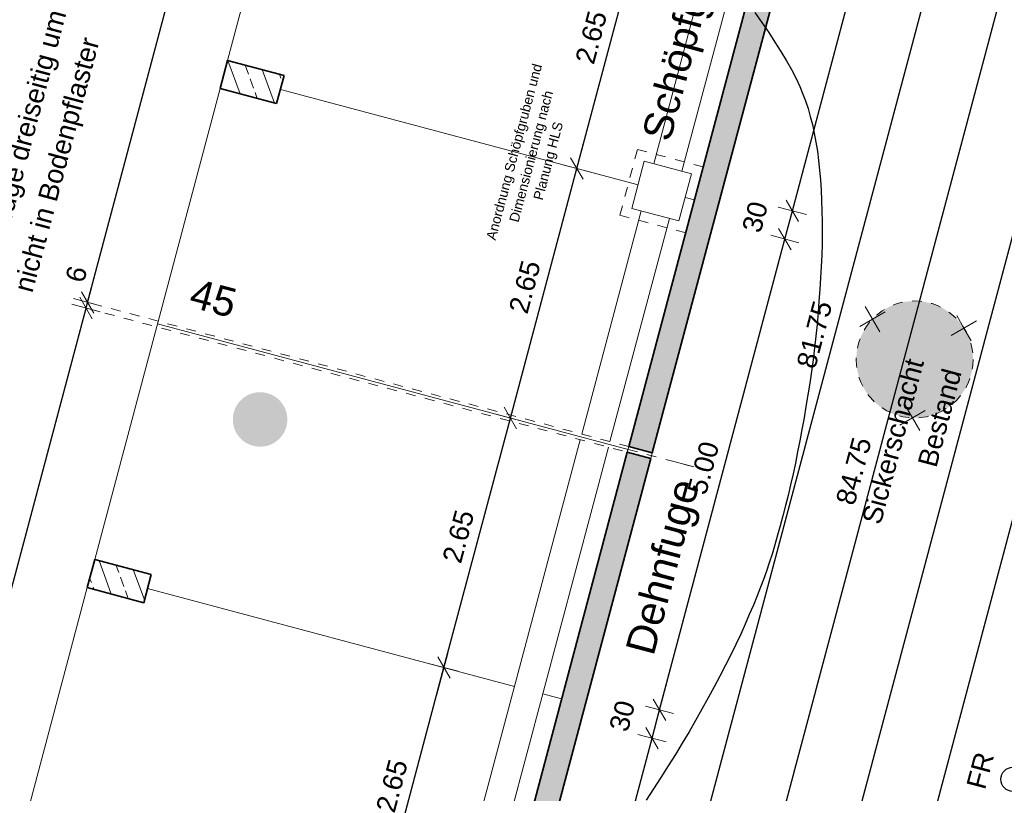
# Model space of a CAD drawing. Header units: metres. Extents: x 4462557 to 4462755, y 5328146 to 5328388.
# Tile 112 of 149: x 4462641 to 4462651, y 5328277 to 5328285. Entities that reach past the tile are written whole.
import ezdxf

# ---------------------------------------------------------------- set-up
doc = ezdxf.new("R2010")
doc.units = ezdxf.units.M
doc.header["$PDMODE"] = 65
doc.linetypes.add('AUSGEZOGEN', pattern=[0])
doc.linetypes.add('VERDECKT2_S2', pattern=[0.15, 0.1, -0.05])
doc.layers.add('B31_BEWLIN', color=3, linetype='AUSGEZOGEN')
for name, color, linetype, lineweight in [('Maßlinie_Allgemein', 7, 'AUSGEZOGEN', 13), ('Schraffur', 7, 'AUSGEZOGEN', 158), ('Standard', 7, 'AUSGEZOGEN', 13)]:
    doc.layers.add(name, color=color, linetype=linetype, lineweight=lineweight)
doc.styles.add('ARIAL', font='ARIAL.TTF')
doc.dimstyles.new('_DIMSTYLE_10', dxfattribs={"dimtxt": 0.2, "dimasz": 0.3, "dimexe": 0, "dimexo": 1e-06, "dimgap": 0.1, "dimtad": 2, "dimdec": 3, "dimrnd": 0.005, "dimzin": 4, "dimdsep": 46, "dimtxsty": 'ARIAL', "dimblk1": 'ALL_ML_STRICH', "dimblk2": 'ALL_ML_STRICH', "dimsah": 1, "dimcen": 0, "dimse1": 1, "dimse2": 1, "dimclrd": 7, "dimclre": 7, "dimclrt": 7, "dimadec": 0, "dimazin": 0, "dimtfac": 1, "dimtdec": 0, "dimtix": 1, "dimtmove": 2, "dimatfit": 3, "dimfxl": 0, "dimtzin": 0, "dimlwd": 0, "dimlwe": 13, "dimarcsym": 0})
doc.dimstyles.new('_DIMSTYLE_11', dxfattribs={"dimtxt": 0.2, "dimasz": 0.3, "dimexe": 0, "dimexo": 1e-06, "dimgap": 0.1, "dimtad": 2, "dimdec": 1, "dimlfac": 100, "dimrnd": 0.5, "dimzin": 4, "dimdsep": 46, "dimtxsty": 'ARIAL', "dimblk1": 'ALL_ML_STRICH', "dimblk2": 'ALL_ML_STRICH', "dimsah": 1, "dimcen": 0, "dimse1": 1, "dimse2": 1, "dimclrd": 7, "dimclre": 7, "dimclrt": 7, "dimadec": 0, "dimazin": 0, "dimtfac": 1, "dimtdec": 0, "dimtix": 1, "dimtmove": 2, "dimatfit": 3, "dimfxl": 0, "dimtvp": 1.2, "dimtzin": 0, "dimlwd": 0, "dimlwe": 13, "dimarcsym": 0})
doc.dimstyles.new('_DIMSTYLE_13', dxfattribs={"dimtxt": 0.2, "dimasz": 0.3, "dimexe": 0, "dimexo": 0, "dimgap": 0.1, "dimtad": 2, "dimdec": 1, "dimlfac": 100, "dimrnd": 0.5, "dimzin": 4, "dimdsep": 46, "dimtxsty": 'ARIAL', "dimblk1": 'ALL_ML_STRICH', "dimblk2": 'ALL_ML_STRICH', "dimsah": 1, "dimcen": 0, "dimclrd": 7, "dimclre": 7, "dimclrt": 7, "dimadec": 0, "dimazin": 0, "dimtfac": 1, "dimtdec": 0, "dimtix": 1, "dimtmove": 2, "dimatfit": 3, "dimfxl": 0, "dimtvp": 1.2, "dimtzin": 0, "dimlwd": 0, "dimlwe": 13, "dimarcsym": 0})
doc.dimstyles.new('_DIMSTYLE_3', dxfattribs={"dimtxt": 0.2, "dimasz": 0.3, "dimexe": 0, "dimexo": 0, "dimgap": 0.1, "dimtad": 2, "dimrnd": 0.005, "dimzin": 4, "dimdsep": 46, "dimtxsty": 'ARIAL', "dimblk1": 'ALL_ML_STRICH', "dimblk2": 'ALL_ML_STRICH', "dimsah": 1, "dimcen": 0, "dimclrd": 7, "dimclre": 7, "dimclrt": 7, "dimadec": 0, "dimazin": 0, "dimtfac": 1, "dimtdec": 0, "dimtix": 1, "dimtmove": 2, "dimatfit": 3, "dimfxl": 0, "dimtzin": 0, "dimlwd": 0, "dimlwe": 13, "dimarcsym": 0})
doc.dimstyles.new('_DIMSTYLE_7', dxfattribs={"dimtxt": 0.2, "dimasz": 0.3, "dimexe": 0, "dimexo": 1e-06, "dimgap": 0.1, "dimtad": 2, "dimrnd": 0.005, "dimzin": 4, "dimdsep": 46, "dimtxsty": 'ARIAL', "dimblk1": 'ALL_ML_STRICH', "dimblk2": 'ALL_ML_STRICH', "dimsah": 1, "dimcen": 0, "dimse1": 1, "dimse2": 1, "dimclrd": 7, "dimclre": 7, "dimclrt": 7, "dimadec": 0, "dimazin": 0, "dimtfac": 1, "dimtdec": 0, "dimtix": 1, "dimtmove": 2, "dimatfit": 3, "dimfxl": 0, "dimtzin": 0, "dimlwd": 0, "dimlwe": 13, "dimarcsym": 0})
pattern_1 = [(110, (0, 0), (-0.281907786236, -0.102606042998), []), (110, (-0.14095, -0.0513), (-0.281907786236, -0.102606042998), [0.1, -0.05])]

# ---------------------------------------------------------------- blocks, each defined once
blk = doc.blocks.new('COMPLEXOBJECT_9')
at = {"layer": 'Standard', "color": 7, "linetype": 'AUSGEZOGEN', "lineweight": 13}
for q in [(4462650.142, 5328282.162), (4462650.347, 5328282.108), (4462650.087, 5328281.957), (4462650.292, 5328281.903)]:
    blk.add_line((4462650.217, 5328282.033), q, dxfattribs=at)
blk = doc.blocks.new('COMPLEXOBJECT_10')
at = {"layer": 'Standard', "color": 7, "linetype": 'AUSGEZOGEN', "lineweight": 13}
for q in [(4462649.202, 5328282.255), (4462649.407, 5328282.2), (4462649.147, 5328282.05), (4462649.352, 5328281.995)]:
    blk.add_line((4462649.277, 5328282.125), q, dxfattribs=at)
blk = doc.blocks.new('COMPLEXOBJECT_11')
at = {"layer": 'Standard', "color": 7, "linetype": 'AUSGEZOGEN', "lineweight": 13}
for q in [(4462649.613, 5328281.241), (4462649.559, 5328281.036), (4462649.818, 5328281.186), (4462649.764, 5328280.981)]:
    blk.add_line((4462649.688, 5328281.111), q, dxfattribs=at)
blk = doc.blocks.new('ALL_ML_STRICH')
at = {"color": 0, "linetype": 'ByBlock', "lineweight": -2}
for p, q in [((0, -0.5), (0, 0.5)), ((-1, 0), (0.5, 0)), ((-0.3, -0.3), (0.3, 0.3))]:
    blk.add_line(p, q, dxfattribs=at)
blk = doc.blocks.new('*D163')
at = {"layer": 'DEFPOINTS', "color": 7, "linetype": 'AUSGEZOGEN', "lineweight": 13}
for p in [(4462658.012, 5328322.033), (4462636.2, 5328240.138), (4462638.374, 5328239.559)]:
    blk.add_point(p, dxfattribs=at)
at = {"layer": 'Maßlinie_Allgemein', "color": 7, "linetype": 'AUSGEZOGEN', "lineweight": -2}
blk.add_line((4462638.374, 5328239.559), (4462660.186, 5328321.454), dxfattribs=at)
at = {"layer": 'Maßlinie_Allgemein', "color": 7, "linetype": 'AUSGEZOGEN', "lineweight": 13, "yscale": 0.3, "zscale": 0.3}
for p, xscale, rotation in [((4462660.186, 5328321.454), 0.3, 75.08618508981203), ((4462638.374, 5328239.559), 0.2999999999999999, 255.0861850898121)]:
    blk.add_blockref('ALL_ML_STRICH', p, dxfattribs=dict(at, xscale=xscale, rotation=rotation))
at = {"layer": 'Maßlinie_Allgemein', "color": 7, "linetype": 'AUSGEZOGEN', "lineweight": 13, "insert": (4462649.085, 5328280.565), "char_height": 0.2, "width": 1, "attachment_point": 5, "rotation": 75.0862, "style": 'ARIAL'}
blk.add_mtext('\\A1;{\\A1;{84.75\\H0.132000;\\S^ ;}}', dxfattribs=at)
blk = doc.blocks.new('*D165')
at = {"layer": 'DEFPOINTS', "color": 7, "linetype": 'AUSGEZOGEN', "lineweight": 13}
for p in [(4462658.012, 5328322.033), (4462627.546, 5328226.49), (4462635.132, 5328224.469)]:
    blk.add_point(p, dxfattribs=at)
at = {"layer": 'Maßlinie_Allgemein', "color": 7, "linetype": 'AUSGEZOGEN', "lineweight": -2}
blk.add_line((4462635.132, 5328224.469), (4462660.911, 5328321.261), dxfattribs=at)
at = {"layer": 'Maßlinie_Allgemein', "color": 7, "linetype": 'AUSGEZOGEN', "lineweight": 13, "yscale": 0.3, "zscale": 0.3}
for p, xscale, rotation in [((4462660.911, 5328321.261), 0.3, 75.08618508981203), ((4462635.132, 5328224.469), 0.2999999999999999, 255.0861850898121)]:
    blk.add_blockref('ALL_ML_STRICH', p, dxfattribs=dict(at, xscale=xscale, rotation=rotation))
at = {"layer": 'Maßlinie_Allgemein', "color": 7, "linetype": 'AUSGEZOGEN', "lineweight": 13, "insert": (4462647.83, 5328272.936), "char_height": 0.2, "width": 1.4, "attachment_point": 5, "rotation": 75.0862, "style": 'ARIAL'}
blk.add_mtext('\\A1;{\\A1;{100.16\\H0.132000;\\S5^ ;}}', dxfattribs=at)
blk = doc.blocks.new('*D166')
at = {"layer": 'DEFPOINTS', "color": 7, "linetype": 'AUSGEZOGEN', "lineweight": 13}
for p in [(4462658.012, 5328322.033), (4462626.645, 5328223.107), (4462634.955, 5328220.894)]:
    blk.add_point(p, dxfattribs=at)
at = {"layer": 'Maßlinie_Allgemein', "color": 7, "linetype": 'AUSGEZOGEN', "lineweight": -2}
blk.add_line((4462634.955, 5328220.894), (4462661.636, 5328321.068), dxfattribs=at)
at = {"layer": 'Maßlinie_Allgemein', "color": 7, "linetype": 'AUSGEZOGEN', "lineweight": 13, "xscale": 0.3, "yscale": 0.3, "zscale": 0.3}
for p, rotation in [((4462661.636, 5328321.068), 75.08618508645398), ((4462634.955, 5328220.894), 255.086185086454)]:
    blk.add_blockref('ALL_ML_STRICH', p, dxfattribs=dict(at, rotation=rotation))
at = {"layer": 'Maßlinie_Allgemein', "color": 7, "linetype": 'AUSGEZOGEN', "lineweight": 13, "insert": (4462648.104, 5328271.052), "char_height": 0.2, "width": 1.4, "attachment_point": 5, "rotation": 75.0862, "style": 'ARIAL'}
blk.add_mtext('\\A1;{\\A1;{103.66\\H0.132000;\\S5^ ;}}', dxfattribs=at)
blk = doc.blocks.new('*D202')
at = {"layer": 'DEFPOINTS', "color": 7, "linetype": 'AUSGEZOGEN', "lineweight": 13}
for p in [(4462641.796, 5328279.214), (4462639.285, 5328272.121), (4462645.083, 5328270.577)]:
    blk.add_point(p, dxfattribs=at)
at = {"layer": 'Maßlinie_Allgemein', "color": 7, "linetype": 'AUSGEZOGEN', "lineweight": -2}
blk.add_line((4462645.083, 5328270.577), (4462647.014, 5328277.824), dxfattribs=at)
at = {"layer": 'Maßlinie_Allgemein', "color": 7, "linetype": 'AUSGEZOGEN', "lineweight": 13, "xscale": 0.3, "yscale": 0.3, "zscale": 0.3}
for p, rotation in [((4462647.014, 5328277.824), 75.08618509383), ((4462645.083, 5328270.577), 255.08618509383)]:
    blk.add_blockref('ALL_ML_STRICH', p, dxfattribs=dict(at, rotation=rotation))
at = {"layer": 'Maßlinie_Allgemein', "color": 7, "linetype": 'AUSGEZOGEN', "lineweight": 13, "insert": (4462645.856, 5328274.267), "char_height": 0.2, "width": 0.8, "attachment_point": 5, "rotation": 75.0862, "style": 'ARIAL'}
blk.add_mtext('\\A1;{\\A1;{7.50\\H0.132000;\\S^ ;}}', dxfattribs=at)
blk = doc.blocks.new('*D203')
at = {"layer": 'DEFPOINTS', "color": 7, "linetype": 'AUSGEZOGEN', "lineweight": 13}
for p in [(4462641.873, 5328279.504), (4462641.796, 5328279.214), (4462647.014, 5328277.824)]:
    blk.add_point(p, dxfattribs=at)
at = {"layer": 'Maßlinie_Allgemein', "color": 7, "linetype": 'AUSGEZOGEN', "lineweight": -2}
blk.add_line((4462647.014, 5328277.824), (4462647.091, 5328278.114), dxfattribs=at)
at = {"layer": 'Maßlinie_Allgemein', "color": 7, "linetype": 'AUSGEZOGEN', "lineweight": 13, "xscale": 0.3, "yscale": 0.3, "zscale": 0.3}
for p, rotation in [((4462647.091, 5328278.114), 75.08618509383), ((4462647.014, 5328277.824), 255.08618509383)]:
    blk.add_blockref('ALL_ML_STRICH', p, dxfattribs=dict(at, rotation=rotation))
at = {"layer": 'Maßlinie_Allgemein', "color": 7, "linetype": 'AUSGEZOGEN', "lineweight": 13, "insert": (4462646.708, 5328278.052), "char_height": 0.2, "width": 0.8, "attachment_point": 5, "rotation": 75.0862, "style": 'ARIAL'}
blk.add_mtext('\\A1;{\\A1;{30\\H0.132000;\\S^ ;}}', dxfattribs=at)
blk = doc.blocks.new('*D204')
at = {"layer": 'DEFPOINTS', "color": 7, "linetype": 'AUSGEZOGEN', "lineweight": 13}
for p in [(4462643.16, 5328284.336), (4462641.873, 5328279.504), (4462647.091, 5328278.114)]:
    blk.add_point(p, dxfattribs=at)
at = {"layer": 'Maßlinie_Allgemein', "color": 7, "linetype": 'AUSGEZOGEN', "lineweight": -2}
blk.add_line((4462647.091, 5328278.114), (4462648.378, 5328282.946), dxfattribs=at)
at = {"layer": 'Maßlinie_Allgemein', "color": 7, "linetype": 'AUSGEZOGEN', "lineweight": 13, "xscale": 0.3, "yscale": 0.3, "zscale": 0.3}
for p, rotation in [((4462648.378, 5328282.946), 75.08618509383), ((4462647.091, 5328278.114), 255.08618509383)]:
    blk.add_blockref('ALL_ML_STRICH', p, dxfattribs=dict(at, rotation=rotation))
at = {"layer": 'Maßlinie_Allgemein', "color": 7, "linetype": 'AUSGEZOGEN', "lineweight": 13, "insert": (4462647.541, 5328280.597), "char_height": 0.2, "width": 0.8, "attachment_point": 5, "rotation": 75.0862, "style": 'ARIAL'}
blk.add_mtext('\\A1;{\\A1;{5.00\\H0.132000;\\S^ ;}}', dxfattribs=at)
blk = doc.blocks.new('*D205')
at = {"layer": 'DEFPOINTS', "color": 7, "linetype": 'AUSGEZOGEN', "lineweight": 13}
for p in [(4462643.237, 5328284.626), (4462643.16, 5328284.336), (4462648.378, 5328282.946)]:
    blk.add_point(p, dxfattribs=at)
at = {"layer": 'Maßlinie_Allgemein', "color": 7, "linetype": 'AUSGEZOGEN', "lineweight": -2}
blk.add_line((4462648.378, 5328282.946), (4462648.455, 5328283.236), dxfattribs=at)
at = {"layer": 'Maßlinie_Allgemein', "color": 7, "linetype": 'AUSGEZOGEN', "lineweight": 13, "xscale": 0.3, "yscale": 0.3, "zscale": 0.3}
for p, rotation in [((4462648.455, 5328283.236), 75.08618509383), ((4462648.378, 5328282.946), 255.08618509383)]:
    blk.add_blockref('ALL_ML_STRICH', p, dxfattribs=dict(at, rotation=rotation))
at = {"layer": 'Maßlinie_Allgemein', "color": 7, "linetype": 'AUSGEZOGEN', "lineweight": 13, "insert": (4462648.072, 5328283.173), "char_height": 0.2, "width": 0.8, "attachment_point": 5, "rotation": 75.0862, "style": 'ARIAL'}
blk.add_mtext('\\A1;{\\A1;{30\\H0.132000;\\S^ ;}}', dxfattribs=at)
blk = doc.blocks.new('*D206')
at = {"layer": 'DEFPOINTS', "color": 7, "linetype": 'AUSGEZOGEN', "lineweight": 13}
for p in [(4462645.167, 5328291.873), (4462643.237, 5328284.626), (4462648.455, 5328283.236)]:
    blk.add_point(p, dxfattribs=at)
at = {"layer": 'Maßlinie_Allgemein', "color": 7, "linetype": 'AUSGEZOGEN', "lineweight": -2}
blk.add_line((4462648.455, 5328283.236), (4462650.385, 5328290.483), dxfattribs=at)
at = {"layer": 'Maßlinie_Allgemein', "color": 7, "linetype": 'AUSGEZOGEN', "lineweight": 13, "xscale": 0.3, "yscale": 0.3, "zscale": 0.3}
for p, rotation in [((4462650.385, 5328290.483), 75.08618509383), ((4462648.455, 5328283.236), 255.08618509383)]:
    blk.add_blockref('ALL_ML_STRICH', p, dxfattribs=dict(at, rotation=rotation))
at = {"layer": 'Maßlinie_Allgemein', "color": 7, "linetype": 'AUSGEZOGEN', "lineweight": 13, "insert": (4462649.227, 5328286.926), "char_height": 0.2, "width": 0.8, "attachment_point": 5, "rotation": 75.0862, "style": 'ARIAL'}
blk.add_mtext('\\A1;{\\A1;{7.50\\H0.132000;\\S^ ;}}', dxfattribs=at)
blk = doc.blocks.new('*D225')
at = {"layer": 'DEFPOINTS', "color": 7, "linetype": 'AUSGEZOGEN', "lineweight": 13}
for p in [(4462657.706, 5328321.856), (4462636.666, 5328242.86), (4462638.357, 5328242.409)]:
    blk.add_point(p, dxfattribs=at)
at = {"layer": 'Maßlinie_Allgemein', "color": 7, "linetype": 'AUSGEZOGEN', "lineweight": -2}
blk.add_line((4462638.357, 5328242.409), (4462659.397, 5328321.405), dxfattribs=at)
at = {"layer": 'Maßlinie_Allgemein', "color": 7, "linetype": 'AUSGEZOGEN', "lineweight": 13, "yscale": 0.3, "zscale": 0.3}
for p, xscale, rotation in [((4462659.397, 5328321.405), 0.3, 75.08618508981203), ((4462638.357, 5328242.409), 0.2999999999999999, 255.0861850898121)]:
    blk.add_blockref('ALL_ML_STRICH', p, dxfattribs=dict(at, xscale=xscale, rotation=rotation))
at = {"layer": 'Maßlinie_Allgemein', "color": 7, "linetype": 'AUSGEZOGEN', "lineweight": 13, "insert": (4462648.682, 5328281.966), "char_height": 0.2, "width": 1, "attachment_point": 5, "rotation": 75.0862, "style": 'ARIAL'}
blk.add_mtext('\\A1;{\\A1;{81.75\\H0.132000;\\S^ ;}}', dxfattribs=at)
blk = doc.blocks.new('*D355')
at = {"layer": 'DEFPOINTS', "color": 7, "linetype": 'AUSGEZOGEN', "lineweight": 13}
for p in [(4462641.929, 5328282.045), (4462631.11, 5328244.34), (4462631.835, 5328244.147)]:
    blk.add_point(p, dxfattribs=at)
at = {"layer": 'Maßlinie_Allgemein', "color": 7, "linetype": 'AUSGEZOGEN', "lineweight": -2}
for p, q in [((4462631.11, 5328244.34), (4462641.204, 5328282.238)), ((4462641.204, 5328282.238), (4462641.204, 5328282.238)), ((4462631.11, 5328244.34), (4462631.11, 5328244.34))]:
    blk.add_line(p, q, dxfattribs=at)
at = {"layer": 'Maßlinie_Allgemein', "color": 7, "linetype": 'AUSGEZOGEN', "lineweight": 13, "xscale": 0.3, "yscale": 0.3, "zscale": 0.3}
for p, rotation in [((4462641.204, 5328282.238), 75.0861849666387), ((4462631.11, 5328244.34), 255.0861849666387)]:
    blk.add_blockref('ALL_ML_STRICH', p, dxfattribs=dict(at, rotation=rotation))
at = {"layer": 'Maßlinie_Allgemein', "color": 7, "linetype": 'AUSGEZOGEN', "lineweight": 13, "insert": (4462635.962, 5328263.349), "char_height": 0.2, "width": 1, "attachment_point": 5, "rotation": 75.0862, "style": 'ARIAL'}
blk.add_mtext('\\A1;{\\A1;{39.22\\H0.132000;\\S^ ;}}', dxfattribs=at)
blk = doc.blocks.new('*D356')
at = {"layer": 'DEFPOINTS', "color": 7, "linetype": 'AUSGEZOGEN', "lineweight": 13}
for p in [(4462641.204, 5328282.238), (4462641.944, 5328282.103), (4462641.929, 5328282.045)]:
    blk.add_point(p, dxfattribs=at)
at = {"layer": 'Maßlinie_Allgemein', "color": 7, "linetype": 'AUSGEZOGEN', "lineweight": -2}
for p, q in [((4462641.204, 5328282.238), (4462641.219, 5328282.296)), ((4462641.204, 5328282.238), (4462641.204, 5328282.238)), ((4462641.219, 5328282.296), (4462641.219, 5328282.296))]:
    blk.add_line(p, q, dxfattribs=at)
at = {"layer": 'Maßlinie_Allgemein', "color": 7, "linetype": 'AUSGEZOGEN', "lineweight": 13, "xscale": 0.3, "yscale": 0.3, "zscale": 0.3}
for p, rotation in [((4462641.204, 5328282.238), 255.0861849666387), ((4462641.219, 5328282.296), 75.0861849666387)]:
    blk.add_blockref('ALL_ML_STRICH', p, dxfattribs=dict(at, rotation=rotation))
at = {"layer": 'Maßlinie_Allgemein', "color": 7, "linetype": 'AUSGEZOGEN', "lineweight": 13, "insert": (4462641.104, 5328282.586), "char_height": 0.2, "width": 0.6, "attachment_point": 5, "rotation": 75.0862, "style": 'ARIAL'}
blk.add_mtext('\\A1;{\\A1;{6\\H0.132000;\\S^ ;}}', dxfattribs=at)
blk = doc.blocks.new('*D357')
at = {"layer": 'DEFPOINTS', "color": 7, "linetype": 'AUSGEZOGEN', "lineweight": 13}
for p in [(4462652.874, 5328323.143), (4462641.219, 5328282.296), (4462641.944, 5328282.103)]:
    blk.add_point(p, dxfattribs=at)
at = {"layer": 'Maßlinie_Allgemein', "color": 7, "linetype": 'AUSGEZOGEN', "lineweight": -2}
for p, q in [((4462641.219, 5328282.296), (4462652.15, 5328323.336)), ((4462652.15, 5328323.336), (4462652.15, 5328323.336)), ((4462641.219, 5328282.296), (4462641.219, 5328282.296))]:
    blk.add_line(p, q, dxfattribs=at)
at = {"layer": 'Maßlinie_Allgemein', "color": 7, "linetype": 'AUSGEZOGEN', "lineweight": 13, "xscale": 0.3, "yscale": 0.3, "zscale": 0.3}
for p, rotation in [((4462652.15, 5328323.336), 75.0861849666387), ((4462641.219, 5328282.296), 255.0861849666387)]:
    blk.add_blockref('ALL_ML_STRICH', p, dxfattribs=dict(at, rotation=rotation))
at = {"layer": 'Maßlinie_Allgemein', "color": 7, "linetype": 'AUSGEZOGEN', "lineweight": 13, "insert": (4462646.493, 5328302.874), "char_height": 0.2, "width": 1, "attachment_point": 5, "rotation": 75.0862, "style": 'ARIAL'}
blk.add_mtext('\\A1;{\\A1;{42.47\\H0.132000;\\S^ ;}}', dxfattribs=at)
blk = doc.blocks.new('*D371')
at = {"layer": 'DEFPOINTS', "color": 7, "linetype": 'AUSGEZOGEN', "lineweight": 13}
for p in [(4462641.834, 5328279.359), (4462640.572, 5328276.953), (4462644.196, 5328275.988)]:
    blk.add_point(p, dxfattribs=at)
at = {"layer": 'Maßlinie_Allgemein', "color": 7, "linetype": 'AUSGEZOGEN', "lineweight": -2}
for p, q in [((4462644.196, 5328275.988), (4462644.878, 5328278.549)), ((4462644.878, 5328278.549), (4462644.878, 5328278.549)), ((4462644.196, 5328275.988), (4462644.196, 5328275.988))]:
    blk.add_line(p, q, dxfattribs=at)
at = {"layer": 'Maßlinie_Allgemein', "color": 7, "linetype": 'AUSGEZOGEN', "lineweight": 13, "xscale": 0.3, "yscale": 0.3, "zscale": 0.3}
for p, rotation in [((4462644.878, 5328278.549), 75.08618496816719), ((4462644.196, 5328275.988), 255.0861849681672)]:
    blk.add_blockref('ALL_ML_STRICH', p, dxfattribs=dict(at, rotation=rotation))
at = {"layer": 'Maßlinie_Allgemein', "color": 7, "linetype": 'AUSGEZOGEN', "lineweight": 13, "insert": (4462644.344, 5328277.334), "char_height": 0.2, "width": 0.8, "attachment_point": 5, "rotation": 75.0862, "style": 'ARIAL'}
blk.add_mtext('\\A1;{\\A1;{2.65\\H0.132000;\\S^ ;}}', dxfattribs=at)
blk = doc.blocks.new('*D372')
at = {"layer": 'DEFPOINTS', "color": 7, "linetype": 'AUSGEZOGEN', "lineweight": 13}
for p in [(4462641.936, 5328282.074), (4462641.834, 5328279.359), (4462644.878, 5328278.549)]:
    blk.add_point(p, dxfattribs=at)
at = {"layer": 'Maßlinie_Allgemein', "color": 7, "linetype": 'AUSGEZOGEN', "lineweight": -2}
for p, q in [((4462644.878, 5328278.549), (4462645.56, 5328281.109)), ((4462645.56, 5328281.109), (4462645.56, 5328281.109)), ((4462644.878, 5328278.549), (4462644.878, 5328278.549))]:
    blk.add_line(p, q, dxfattribs=at)
at = {"layer": 'Maßlinie_Allgemein', "color": 7, "linetype": 'AUSGEZOGEN', "lineweight": 13, "xscale": 0.3, "yscale": 0.3, "zscale": 0.3}
for p, rotation in [((4462645.56, 5328281.109), 75.08618496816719), ((4462644.878, 5328278.549), 255.0861849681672)]:
    blk.add_blockref('ALL_ML_STRICH', p, dxfattribs=dict(at, rotation=rotation))
at = {"layer": 'Maßlinie_Allgemein', "color": 7, "linetype": 'AUSGEZOGEN', "lineweight": 13, "insert": (4462645.026, 5328279.894), "char_height": 0.2, "width": 0.8, "attachment_point": 5, "rotation": 75.0862, "style": 'ARIAL'}
blk.add_mtext('\\A1;{\\A1;{2.65\\H0.132000;\\S^ ;}}', dxfattribs=at)
blk = doc.blocks.new('*D373')
at = {"layer": 'DEFPOINTS', "color": 7, "linetype": 'AUSGEZOGEN', "lineweight": 13}
for p in [(4462643.198, 5328284.481), (4462641.936, 5328282.074), (4462645.56, 5328281.109)]:
    blk.add_point(p, dxfattribs=at)
at = {"layer": 'Maßlinie_Allgemein', "color": 7, "linetype": 'AUSGEZOGEN', "lineweight": -2}
for p, q in [((4462645.56, 5328281.109), (4462646.242, 5328283.67)), ((4462646.242, 5328283.67), (4462646.242, 5328283.67)), ((4462645.56, 5328281.109), (4462645.56, 5328281.109))]:
    blk.add_line(p, q, dxfattribs=at)
at = {"layer": 'Maßlinie_Allgemein', "color": 7, "linetype": 'AUSGEZOGEN', "lineweight": 13, "xscale": 0.3, "yscale": 0.3, "zscale": 0.3}
for p, rotation in [((4462646.242, 5328283.67), 75.08618496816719), ((4462645.56, 5328281.109), 255.0861849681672)]:
    blk.add_blockref('ALL_ML_STRICH', p, dxfattribs=dict(at, rotation=rotation))
at = {"layer": 'Maßlinie_Allgemein', "color": 7, "linetype": 'AUSGEZOGEN', "lineweight": 13, "insert": (4462645.708, 5328282.455), "char_height": 0.2, "width": 0.8, "attachment_point": 5, "rotation": 75.0862, "style": 'ARIAL'}
blk.add_mtext('\\A1;{\\A1;{2.65\\H0.132000;\\S^ ;}}', dxfattribs=at)
blk = doc.blocks.new('*D374')
at = {"layer": 'DEFPOINTS', "color": 7, "linetype": 'AUSGEZOGEN', "lineweight": 13}
for p in [(4462643.3, 5328287.196), (4462643.198, 5328284.481), (4462646.242, 5328283.67)]:
    blk.add_point(p, dxfattribs=at)
at = {"layer": 'Maßlinie_Allgemein', "color": 7, "linetype": 'AUSGEZOGEN', "lineweight": -2}
for p, q in [((4462646.242, 5328283.67), (4462646.924, 5328286.231)), ((4462646.924, 5328286.231), (4462646.924, 5328286.231)), ((4462646.242, 5328283.67), (4462646.242, 5328283.67))]:
    blk.add_line(p, q, dxfattribs=at)
at = {"layer": 'Maßlinie_Allgemein', "color": 7, "linetype": 'AUSGEZOGEN', "lineweight": 13, "xscale": 0.3, "yscale": 0.3, "zscale": 0.3}
for p, rotation in [((4462646.924, 5328286.231), 75.08618496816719), ((4462646.242, 5328283.67), 255.0861849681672)]:
    blk.add_blockref('ALL_ML_STRICH', p, dxfattribs=dict(at, rotation=rotation))
at = {"layer": 'Maßlinie_Allgemein', "color": 7, "linetype": 'AUSGEZOGEN', "lineweight": 13, "insert": (4462646.39, 5328285.016), "char_height": 0.2, "width": 0.8, "attachment_point": 5, "rotation": 75.0862, "style": 'ARIAL'}
blk.add_mtext('\\A1;{\\A1;{2.65\\H0.132000;\\S^ ;}}', dxfattribs=at)
blk = doc.blocks.new('Laubbaum_Stamm')
at = {"lineweight": 13}
blk.add_hatch(color=7, dxfattribs=at).paths.add_polyline_path([(0, 0.5), (-0.051, 0.497), (-0.101, 0.49), (-0.15, 0.477), (-0.197, 0.459), (-0.243, 0.437), (-0.286, 0.41), (-0.326, 0.379), (-0.362, 0.344), (-0.395, 0.306), (-0.424, 0.264), (-0.449, 0.22), (-0.469, 0.174), (-0.484, 0.125), (-0.494, 0.076), (-0.499, 0.025), (-0.499, -0.025), (-0.494, -0.076), (-0.484, -0.125), (-0.469, -0.174), (-0.449, -0.22), (-0.424, -0.264), (-0.395, -0.306), (-0.362, -0.344), (-0.326, -0.379), (-0.286, -0.41), (-0.243, -0.437), (-0.197, -0.459), (-0.15, -0.477), (-0.101, -0.49), (-0.051, -0.497), (0, -0.5), (0.051, -0.497), (0.101, -0.49), (0.15, -0.477), (0.197, -0.459), (0.243, -0.437), (0.286, -0.41), (0.326, -0.379), (0.362, -0.344), (0.395, -0.306), (0.424, -0.264), (0.449, -0.22), (0.469, -0.174), (0.484, -0.125), (0.494, -0.076), (0.499, -0.025), (0.499, 0.025), (0.494, 0.076), (0.484, 0.125), (0.469, 0.174), (0.449, 0.22), (0.424, 0.264), (0.395, 0.306), (0.362, 0.344), (0.326, 0.379), (0.286, 0.41), (0.243, 0.437), (0.197, 0.459), (0.15, 0.477), (0.101, 0.49), (0.051, 0.497)])

msp = doc.modelspace()

# ---------------------------------------------------------------- hatches: boundary and pattern name
at = {"layer": 'Schraffur', "linetype": 'AUSGEZOGEN', "lineweight": 18}
h = msp.add_hatch(dxfattribs=at)
h.set_pattern_fill('SCHRAFFUR_7', scale=0.1, angle=65, style=0, pattern_type=2)
h.set_pattern_definition(pattern_1)
h.paths.add_polyline_path([(4462646.77564, 5328280.81653), (4462647.01722, 5328280.75219), (4462652.58364, 5328301.65207), (4462652.34311, 5328301.72034)], flags=0)
h = msp.add_hatch(dxfattribs=at)
h.set_pattern_fill('SCHRAFFUR_7', scale=0.1, angle=65, style=0, pattern_type=2)
h.set_pattern_definition(pattern_1)
h.paths.add_polyline_path([(4462642.57976, 5328284.49015), (4462643.15955, 5328284.33574), (4462643.23676, 5328284.62563), (4462642.65697, 5328284.78005)], flags=0)
h = msp.add_hatch(dxfattribs=at)
h.set_pattern_fill('SCHRAFFUR_7', scale=0.1, angle=65, style=0, pattern_type=2)
h.set_pattern_definition(pattern_1)
h.paths.add_polyline_path([(4462631.12698, 5328241.48918), (4462636.20013, 5328240.13801), (4462647.00177, 5328280.69421), (4462646.7602, 5328280.75855), (4462644.11705, 5328270.83451), (4462643.15074, 5328271.09187), (4462643.07353, 5328270.80198), (4462644.03984, 5328270.54461), (4462636.66631, 5328242.85971), (4462633.28421, 5328243.76049), (4462633.21987, 5328243.51892), (4462636.60197, 5328242.61814), (4462636.0229, 5328240.44393), (4462631.4329, 5328241.66642), (4462631.50735, 5328241.94592), (4462631.26577, 5328242.01026)], flags=0)
h = msp.add_hatch(dxfattribs=at)
h.set_pattern_fill('SCHRAFFUR_7', scale=0.1, angle=65, style=0, pattern_type=2)
h.set_pattern_definition(pattern_1)
h.paths.add_polyline_path([(4462641.21572, 5328279.36869), (4462641.79551, 5328279.21427), (4462641.87272, 5328279.50417), (4462641.29293, 5328279.65858)], flags=0)
at = {"layer": 'Standard', "linetype": 'AUSGEZOGEN', "lineweight": 13}
msp.add_hatch(color=255, dxfattribs=at).paths.add_polyline_path([(4462650.27931, 5328281.90206), (4462650.25206, 5328281.9692), (4462650.21692, 5328282.03256), (4462650.1744, 5328282.09122), (4462650.12511, 5328282.14433), (4462650.06979, 5328282.19112), (4462650.00923, 5328282.23089), (4462649.94431, 5328282.26307), (4462649.87599, 5328282.2872), (4462649.80526, 5328282.30291), (4462649.73315, 5328282.30999), (4462649.66072, 5328282.30832), (4462649.58901, 5328282.29793), (4462649.51908, 5328282.27897), (4462649.45195, 5328282.25172), (4462649.38859, 5328282.21658), (4462649.32992, 5328282.17406), (4462649.27681, 5328282.12478), (4462649.23003, 5328282.06945), (4462649.19025, 5328282.00889), (4462649.15807, 5328281.94397), (4462649.13395, 5328281.87565), (4462649.11823, 5328281.80493), (4462649.11116, 5328281.73282), (4462649.11283, 5328281.66038), (4462649.12322, 5328281.58868), (4462649.14217, 5328281.51875), (4462649.16942, 5328281.45161), (4462649.20456, 5328281.38825), (4462649.24709, 5328281.32958), (4462649.29637, 5328281.27647), (4462649.35169, 5328281.22969), (4462649.41226, 5328281.18992), (4462649.47717, 5328281.15773), (4462649.54549, 5328281.13361), (4462649.61622, 5328281.1179), (4462649.68833, 5328281.11082), (4462649.76076, 5328281.11249), (4462649.83247, 5328281.12288), (4462649.9024, 5328281.14184), (4462649.96953, 5328281.16909), (4462650.0329, 5328281.20423), (4462650.09156, 5328281.24675), (4462650.14467, 5328281.29603), (4462650.19145, 5328281.35136), (4462650.23123, 5328281.41192), (4462650.26341, 5328281.47683), (4462650.28754, 5328281.54515), (4462650.28996, 5328281.55608), (4462650.30325, 5328281.61588), (4462650.31032, 5328281.68799), (4462650.30865, 5328281.76043), (4462650.29826, 5328281.83213)])

# ---------------------------------------------------------------- linework, layer by layer
at = {"layer": 'B31_BEWLIN', "color": 250, "linetype": 'AUSGEZOGEN'}
msp.add_lwpolyline([(4462648.06933, 5328285.27193), (4462648.14283, 5328285.16941), (4462648.21211, 5328285.06738), (4462648.27532, 5328284.9682), (4462648.33791, 5328284.86979), (4462648.3952, 5328284.77486), (4462648.44456, 5328284.68511), (4462648.49251, 5328284.59553), (4462648.53253, 5328284.51115), (4462648.56329, 5328284.43433), (4462648.5908, 5328284.36342), (4462648.61601, 5328284.28645), (4462648.63777, 5328284.20419), (4462648.66014, 5328284.12114), (4462648.67983, 5328284.03343), (4462648.69623, 5328283.94182), (4462648.71184, 5328283.8496), (4462648.72477, 5328283.7527), (4462648.73518, 5328283.65254), (4462648.74419, 5328283.55254), (4462648.75053, 5328283.44787), (4462648.75372, 5328283.34072), (4462648.75832, 5328283.2334), (4462648.76041, 5328283.12282), (4462648.76076, 5328283.00959), (4462648.75971, 5328282.89652), (4462648.7563, 5328282.78159), (4462648.75054, 5328282.6648), (4462648.74479, 5328282.54801), (4462648.73746, 5328282.42998), (4462648.72779, 5328282.31009), (4462648.71889, 5328282.19082), (4462648.70843, 5328282.0703), (4462648.69578, 5328281.94933), (4462648.68251, 5328281.82915), (4462648.66767, 5328281.70772), (4462648.65081, 5328281.58724), (4462648.63394, 5328281.46676), (4462648.61505, 5328281.34722), (4462648.59414, 5328281.22864), (4462648.57463, 5328281.10989), (4462648.55309, 5328280.99209), (4462648.5311, 5328280.87647), (4462648.50911, 5328280.76086), (4462648.48587, 5328280.64682), (4462648.46156, 5328280.53575), (4462648.43647, 5328280.42405), (4462648.41029, 5328280.31533), (4462648.38382, 5328280.21021), (4462648.35736, 5328280.10508), (4462648.33059, 5328280.00355), (4462648.30354, 5328279.90561), (4462648.27508, 5328279.80783), (4462648.24633, 5328279.71365), (4462648.21744, 5328279.62447), (4462648.18794, 5328279.53607), (4462648.15752, 5328279.45205), (4462648.12782, 5328279.3733), (4462648.09308, 5328279.28371), (4462648.05512, 5328279.18989), (4462648.01307, 5328279.09156), (4462647.97102, 5328278.99323), (4462647.92426, 5328278.89118), (4462647.87421, 5328278.78523), (4462647.82353, 5328278.68008), (4462647.76894, 5328278.57182), (4462647.7112, 5328278.46107), (4462647.65269, 5328278.34971), (4462647.59042, 5328278.23665), (4462647.52579, 5328278.12172), (4462647.46116, 5328278.0068), (4462647.39419, 5328277.89001), (4462647.3244, 5328277.77355), (4462647.25383, 5328277.65647), (4462647.18107, 5328277.53894), (4462647.1055, 5328277.42173), (4462647.02993, 5328277.30452), (4462646.95296, 5328277.18747)], dxfattribs=at)
at = {"layer": 'Standard', "color": 7, "linetype": 'AUSGEZOGEN', "lineweight": 35}
for p, q in [((4462658.01188, 5328322.03313), (4462647.01722, 5328280.75219)), ((4462657.70596, 5328321.85589), (4462646.77564, 5328280.81653)), ((4462642.57976, 5328284.49015), (4462642.65697, 5328284.78005)), ((4462642.65697, 5328284.78005), (4462643.23676, 5328284.62563)), ((4462643.23676, 5328284.62563), (4462643.15955, 5328284.33574)), ((4462643.15955, 5328284.33574), (4462642.57976, 5328284.49015)), ((4462646.77564, 5328280.81653), (4462647.01722, 5328280.75219)), ((4462647.00177, 5328280.69421), (4462636.20013, 5328240.13801)), ((4462646.7602, 5328280.75855), (4462644.11705, 5328270.83451)), ((4462646.7602, 5328280.75855), (4462647.00177, 5328280.69421)), ((4462641.21572, 5328279.36869), (4462641.29293, 5328279.65858)), ((4462641.29293, 5328279.65858), (4462641.87272, 5328279.50417)), ((4462641.87272, 5328279.50417), (4462641.79551, 5328279.21427)), ((4462641.79551, 5328279.21427), (4462641.21572, 5328279.36869))]:
    msp.add_line(p, q, dxfattribs=at)
at = {"layer": 'Standard', "color": 7, "linetype": 'AUSGEZOGEN', "lineweight": 18}
for p, q in [((4462657.19716, 5328321.88792), (4462647.03121, 5328283.71851)), ((4462657.48696, 5328321.81073), (4462647.32102, 5328283.64132)), ((4462646.8059, 5328283.26109), (4462646.93458, 5328283.74425)), ((4462646.93458, 5328283.74425), (4462647.41765, 5328283.61559)), ((4462647.28896, 5328283.13243), (4462647.41765, 5328283.61559)), ((4462646.90253, 5328283.23535), (4462646.29257, 5328280.94519)), ((4462647.28896, 5328283.13243), (4462646.8059, 5328283.26109)), ((4462647.19233, 5328283.15817), (4462646.58238, 5328280.868)), ((4462646.27713, 5328280.88721), (4462643.65972, 5328271.0598)), ((4462646.56693, 5328280.81002), (4462643.94952, 5328270.98261))]:
    msp.add_line(p, q, dxfattribs=at)
at = {"layer": 'Standard', "color": 7, "linetype": 'AUSGEZOGEN', "lineweight": 13}
for p, q in [((4462644.58721, 5328292.0274), (4462642.65697, 5328284.78005)), ((4462642.57976, 5328284.49015), (4462641.29293, 5328279.65858)), ((4462646.87024, 5328283.50267), (4462643.19815, 5328284.48068)), ((4462647.44994, 5328283.34827), (4462647.35331, 5328283.37401)), ((4462646.76792, 5328280.78754), (4462641.93635, 5328282.07437)), ((4462647.25107, 5328280.65886), (4462647.44434, 5328280.60738)), ((4462641.21572, 5328279.36869), (4462639.28548, 5328272.12134)), ((4462645.60283, 5328278.35547), (4462641.83412, 5328279.35922)), ((4462646.0859, 5328278.22681), (4462645.89264, 5328278.27828))]:
    msp.add_line(p, q, dxfattribs=at)
at = {"layer": 'Standard', "color": 7, "linetype": 'VERDECKT2_S2', "lineweight": 18}
for p, q in [((4462646.86369, 5328283.86662), (4462646.68353, 5328283.1902)), ((4462647.54001, 5328283.68648), (4462646.86369, 5328283.86662)), ((4462646.68353, 5328283.1902), (4462647.35986, 5328283.01006)), ((4462646.76792, 5328280.78754), (4462647.49265, 5328280.59452))]:
    msp.add_line(p, q, dxfattribs=at)
at = {"layer": 'Standard', "color": 7, "linetype": 'VERDECKT2_S2', "lineweight": 13}
for p, q in [((4462641.20389, 5328282.2384), (4462646.7602, 5328280.75855)), ((4462646.77564, 5328280.81653), (4462641.21933, 5328282.29638)), ((4462646.7602, 5328280.75855), (4462646.77564, 5328280.81653)), ((4462647.00177, 5328280.69421), (4462647.01722, 5328280.75219))]:
    msp.add_line(p, q, dxfattribs=at)
msp.add_circle((4462649.71074, 5328281.7104), 0.6, dxfattribs=at)
at = {"layer": 'Standard', "color": 7, "linetype": 'AUSGEZOGEN', "lineweight": 25}
msp.add_circle((4462650.72088, 5328277.40158), 0.125, dxfattribs=at)

# ---------------------------------------------------------------- block references
at = {"layer": 'B31_BEWLIN', "color": 3, "linetype": 'AUSGEZOGEN', "xscale": 0.560000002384, "yscale": 0.560000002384, "zscale": 0.560000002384, "rotation": 308.3640628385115}
msp.add_blockref('Laubbaum_Stamm', (4462642.99018, 5328281.09461), dxfattribs=at)
at = {"layer": 'Standard', "color": 7, "linetype": 'AUSGEZOGEN', "lineweight": 13}
for name in ['COMPLEXOBJECT_10', 'COMPLEXOBJECT_9', 'COMPLEXOBJECT_11']:
    msp.add_blockref(name, (0, 0), dxfattribs=at)

# ---------------------------------------------------------------- texts
at = {"layer": 'Standard', "color": 7, "linetype": 'AUSGEZOGEN', "lineweight": 18, "style": 'ARIAL'}
for s, insert, char_height, width, attachment_point, rotation in [('\\W1.00;Schöpfgrube', (4462647.09555, 5328283.96009), 0.3, 2.5407126, 4, 75.086185), ('\\W1.00;45', (4462642.69643, 5328282.13064), 0.3, 0.6199681, 9, 345.086185), ('\\W1.01;Dehnfuge', (4462647.58805, 5328280.40871), 0.3, 1.9808159, 9, 75.086186), ('\\W1.00;FR', (4462650.4793, 5328277.46592), 0.2, 0.4728358, 8, 75.086185)]:
    msp.add_mtext(s, dxfattribs=dict(at, insert=insert, char_height=char_height, width=width, attachment_point=attachment_point, rotation=rotation))
for s, insert, char_height, width, attachment_point, rotation, line_spacing_factor in [('{\\fArial|i0|b0;\\H0.200000;\\W1.000000;\\C7;Dehnfuge dreiseitig umlaufend}\\P{\\fArial|i0|b0;\\H0.200000;\\W1.000000;\\C7;nicht in Bodenpflaster}\\P', (4462640.07008, 5328282.54038), 0.2, 3.9139755, 1, 75.086186, 1.204819), ('{\\fArial|i0|b0;\\H0.100000;\\W1.000000;\\C7;Anordnung Schöpfgruben und}\\P{\\fArial|i0|b0;\\H0.100000;\\W1.000000;\\C7;Dimensionierung nach}\\P{\\fArial|i0|b0;\\H0.100000;\\W1.000000;\\C7;Planung HLS}\\P', (4462645.54961, 5328283.8544), 0.1, 1.9253032, 2, 75.086185, 1.084337), ('{\\fArial|i0|b0;\\H0.200000;\\W1.000000;\\C7;Sickerschacht}\\P{\\fArial|i0|b0;\\H0.200000;\\W1.000000;\\C7;Bestand}\\P', (4462649.61411, 5328281.73614), 0.2, 1.8470152, 3, 75.086185, 1.204819)]:
    msp.add_mtext(s, dxfattribs=dict(at, insert=insert, char_height=char_height, width=width, attachment_point=attachment_point, rotation=rotation, line_spacing_factor=line_spacing_factor))

# ---------------------------------------------------------------- dimensions: what is measured, and where the dimension line sits
at = {"layer": 'Maßlinie_Allgemein', "color": 7, "linetype": 'AUSGEZOGEN', "lineweight": 13}
for base, p1, p2, dimstyle, picture, middle in [((4462652.14966, 5328323.33574), (4462641.21933, 5328282.29638), (4462652.14966, 5328323.33574), '_DIMSTYLE_3', '*D357', (4462646.49297, 5328302.87406)), ((4462661.63556, 5328321.068), (4462626.6452, 5328223.1075), (4462658.01188, 5328322.03312), '_DIMSTYLE_10', '*D166', (4462648.10384, 5328271.05226)), ((4462660.91083, 5328321.26103), (4462627.54598, 5328226.4896), (4462658.01188, 5328322.03312), '_DIMSTYLE_10', '*D165', (4462647.82963, 5328272.9363)), ((4462660.18609, 5328321.45405), (4462636.20013, 5328240.13801), (4462658.01188, 5328322.03312), '_DIMSTYLE_7', '*D163', (4462649.0852, 5328280.56465)), ((4462659.39701, 5328321.4055), (4462636.66631, 5328242.85971), (4462657.70596, 5328321.85589), '_DIMSTYLE_7', '*D225', (4462648.68217, 5328281.96556)), ((4462650.3851, 5328290.48321), (4462643.23676, 5328284.62563), (4462645.167, 5328291.87298), '_DIMSTYLE_7', '*D206', (4462649.22722, 5328286.92617)), ((4462646.92406, 5328286.23071), (4462646.24204, 5328283.66998), (4462646.92406, 5328286.23071), '_DIMSTYLE_3', '*D374', (4462646.39002, 5328285.01593)), ((4462648.45486, 5328283.23585), (4462643.15955, 5328284.33574), (4462643.23676, 5328284.62563), '_DIMSTYLE_11', '*D205', (4462648.07237, 5328283.17349)), ((4462646.24204, 5328283.66998), (4462645.56002, 5328281.10925), (4462646.24204, 5328283.66998), '_DIMSTYLE_3', '*D373', (4462645.708, 5328282.4552)), ((4462648.37765, 5328282.94596), (4462641.87272, 5328279.50416), (4462643.15955, 5328284.33574), '_DIMSTYLE_7', '*D204', (4462647.54148, 5328280.59682)), ((4462641.21933, 5328282.29638), (4462641.20389, 5328282.2384), (4462641.21933, 5328282.29638), '_DIMSTYLE_13', '*D356', (4462641.10437, 5328282.5861)), ((4462641.20389, 5328282.2384), (4462631.11, 5328244.33957), (4462641.20389, 5328282.2384), '_DIMSTYLE_3', '*D355', (4462635.96226, 5328263.34889)), ((4462645.56002, 5328281.10925), (4462644.87801, 5328278.54852), (4462645.56002, 5328281.10925), '_DIMSTYLE_3', '*D372', (4462645.02598, 5328279.89447)), ((4462647.09082, 5328278.11439), (4462641.79551, 5328279.21427), (4462641.87272, 5328279.50416), '_DIMSTYLE_11', '*D203', (4462646.70833, 5328278.05202)), ((4462644.87801, 5328278.54852), (4462644.19599, 5328275.98778), (4462644.87801, 5328278.54852), '_DIMSTYLE_3', '*D371', (4462644.34396, 5328277.33374)), ((4462647.01361, 5328277.8245), (4462639.28548, 5328272.12133), (4462641.79551, 5328279.21427), '_DIMSTYLE_7', '*D202', (4462645.85573, 5328274.26746))]:
    dim = msp.add_linear_dim(base=base, p1=p1, p2=p2, angle=75.086185, dimstyle=dimstyle, override={"dimpost": '<>', "dimclrd": 7, "dimclre": 7, "dimclrt": 7, "dimlwd": 0, "dimlwe": 13}, dxfattribs=at)
    dim.commit()
    dim.dimension.update_dxf_attribs({"geometry": picture, "text_midpoint": middle, "dimtype": 160})

doc.saveas('drawing.dxf')
